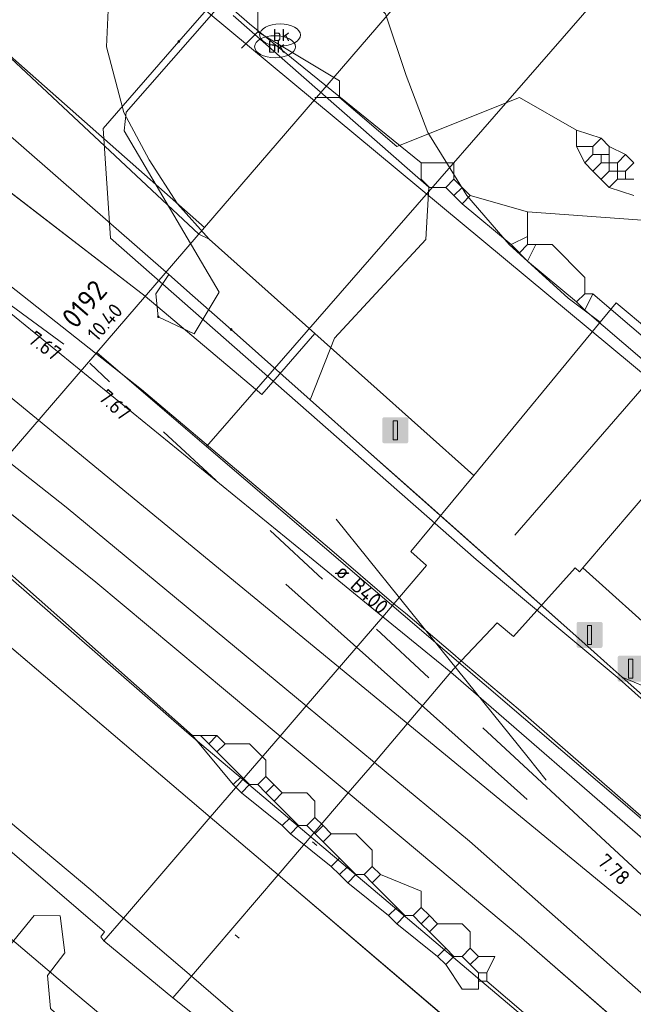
# Model space of a CAD drawing. Header units: metres. Extents: x 163628 to 167855, y 402678 to 405435.
# Tile 28 of 256: x 164015 to 164030, y 403076 to 403100. Entities that reach past the tile are written whole.
import ezdxf
from ezdxf.enums import TextEntityAlignment as Align

# ---------------------------------------------------------------- set-up
doc = ezdxf.new("R2010")
doc.units = ezdxf.units.M
doc.linetypes.add('X-CA190022.004-UO-WHM_Riolering gemeente_NLCS_v0.2$0$RI-GWA', pattern=[18.45, 6, -1.8, 1.75, -1.8, 1.75, -1.8, 1.75, -1.8])
doc.layers.get('0').update_dxf_attribs({"lineweight": 25})
for name, color, linetype, lineweight in [('X-CA190022.004-UO-BGT_Ondergrond$0$GE_208_SHDDraadraster_Lijn_GEM', 253, 'X-CA190022.004-UO-BGT_Ondergrond$0$RASTER', 9), ('X-CA190022.004-UO-BGT_Ondergrond$0$GE_214_Wegmarkering_Lijn_GEM', 253, 'Continuous', 9), ('X-CA190022.004-UO-BGT_Ondergrond$0$GE_251_SPRTrein_as_Lijn_GEM', 253, 'Continuous', 9), ('X-CA190022.004-UO-BGT_Ondergrond$0$GE_311_WGDRijbaanRegionaleweg_Vlak_GEM', 253, 'Continuous', 9), ('X-CA190022.004-UO-BGT_Ondergrond$0$GE_314_WGDRijbaanLokaleweg_Vlak_GEM', 253, 'Continuous', 9), ('X-CA190022.004-UO-BGT_Ondergrond$0$GE_367_OWGBerm_groenvoorziening_grasenk_GEM', 253, 'Continuous', 9), ('X-CA190022.004-UO-BGT_Ondergrond$0$GE_461_BTDGraslandoverig_Vlak_GEM', 253, 'Continuous', 9), ('X-CA190022.004-UO-BGT_Ondergrond$0$GE_4622_GBKN_Paal_steen_Punt_GEM', 253, 'Continuous', 9), ('X-CA190022.004-UO-BGT_Ondergrond$0$GE_869_PalAfsluitpaal_Punt_GEM', 253, 'Continuous', 9), ('X-CA190022.004-UO-BGT_Ondergrond$0$GE_882_PutBrandkraan_Punt_GEM', 253, 'Continuous', 9), ('X-CA190022.004-UO-KAD_Percelen$0$B-WE-KG-GRENS_PERCEEL-GV', 150, 'Continuous', 9), ('X-CA190022.004-UO-WHM_Riolering gemeente_NLCS_v0.2$0$B-WE-RI-BOB-T18', 214, 'Continuous', 15), ('X-CA190022.004-UO-WHM_Riolering gemeente_NLCS_v0.2$0$B-WE-RI-DIAMETER-T18', 214, 'Continuous', 15), ('X-CA190022.004-UO-WHM_Riolering gemeente_NLCS_v0.2$0$B-WE-RI-GWA_TRANSPORTLEIDING-G', 214, 'X-CA190022.004-UO-WHM_Riolering gemeente_NLCS_v0.2$0$RI-GWA', 15), ('X-CA190022.004-UO-WHM_Riolering gemeente_NLCS_v0.2$0$B-WE-RI-PUTDEKSELHOOGTE-T18', 214, 'Continuous', 15), ('X-CA190022.004-UO-WHM_Riolering gemeente_NLCS_v0.2$0$B-WE-RI-PUTNUMMER-T25', 214, 'Continuous', 15)]:
    doc.layers.add(name, color=color, linetype=linetype, lineweight=lineweight)
for name, color, linetype, lineweight, transparency in [('X-CA190022.004-UO-KLIC$0$B-OI-KL-DATA_EUROFIBER_0000560460_VECT_19O042615-G', 42, 'X-CA190022.004-UO-KLIC$0$1-200 EUROFIBER', 0, 0.25), ('X-CA190022.004-UO-KLIC$0$B-OI-KL-DATA_KPN_0000546663_VECT_19O042615-G', 42, 'X-CA190022.004-UO-KLIC$0$1-200 TELEFONIE-KPN', 0, 0.25), ('X-CA190022.004-UO-KLIC$0$B-OI-KL-DATA_ZIGGO BV_0000546674_VECT_19O042615-G', 42, 'X-CA190022.004-UO-KLIC$0$1-200 ZIGGO', 0, 0.25), ('X-CA190022.004-UO-KLIC$0$B-OI-KL-WATER_BW_0000551269_VECT_19O042615-G', 42, 'X-CA190022.004-UO-KLIC$0$1-200 WATERLEIDING', 0, 0.25), ('X-CA190022.004-UO-KLIC$0$B-WE-KL-ET_LS-G', 42, 'X-CA190022.004-UO-KLIC$0$1-200 LAAGSPANNING', 0, 0.25), ('X-CA190022.004-UO-KLIC$0$B-WE-KL-ET_LS_DUCT-G', 42, 'X-CA190022.004-UO-KLIC$0$1-200 LAAGSPANNING', 0, 0.25), ('X-CA190022.004-UO-KLIC$0$B-WE-KL-ET_LS_HULPSTUK-S', 42, 'X-CA190022.004-UO-KLIC$0$1-200 LAAGSPANNING', 0, 0.25), ('X-CA190022.004-UO-KLIC$0$B-WE-KL-ET_LS_KABELBED-G', 42, 'X-CA190022.004-UO-KLIC$0$1-200 LAAGSPANNING', 0, 0.25), ('X-CA190022.004-UO-KLIC$0$B-WE-KL-ET_MS-G', 42, 'X-CA190022.004-UO-KLIC$0$1-200 MIDDENSPANNING', 0, 0.25), ('X-CA190022.004-UO-KLIC$0$B-WE-KL-ET_MS_DUCT-G', 42, 'X-CA190022.004-UO-KLIC$0$1-200 MIDDENSPANNING', 0, 0.25), ('X-CA190022.004-UO-KLIC$0$B-WE-KL-ET_MS_HULPSTUK-S', 42, 'X-CA190022.004-UO-KLIC$0$1-200 MIDDENSPANNING', 0, 0.25), ('X-CA190022.004-UO-KLIC$0$B-WE-KL-ET_MS_MANTELBUIS-G', 42, 'X-CA190022.004-UO-KLIC$0$1-200 MIDDENSPANNING', 0, 0.25), ('X-CA190022.004-UO-KLIC$0$V-WE-KL-ET_MS-G', 42, 'X-CA190022.004-UO-KLIC$0$1-200 MIDDENSPANNING', 0, 0.25), ('X-CA190022.004-UO-KLIC$0$V-WE-KL-ET_MS_KABELBED-G', 42, 'X-CA190022.004-UO-KLIC$0$1-200 MIDDENSPANNING', 0, 0.25)]:
    doc.layers.add(name, color=color, linetype=linetype, lineweight=lineweight, transparency=transparency)
doc.styles.add('X-CA190022.004-UO-BGT_Ondergrond$0$NLCS-ISO', font='NLCS-ISO.ttf')
doc.styles.add('X-CA190022.004-UO-KLIC$0$NLCS-ISO', font='NLCS-ISO.ttf')
doc.styles.add('X-CA190022.004-UO-WHM_Riolering gemeente_NLCS_v0.2$0$NLCS-ISO-M200-T18', font='NLCS-ISO.ttf', dxfattribs={"height": 0.36})
doc.styles.add('X-CA190022.004-UO-WHM_Riolering gemeente_NLCS_v0.2$0$NLCS-ISO-M200-T25', font='NLCS-ISO.ttf', dxfattribs={"height": 0.5})
doc.linetypes.add('X-CA190022.004-UO-BGT_Ondergrond$0$RASTER', pattern='A,5,-1.5,[2,dgnlstyle-Veghel.shx,S=0.007937,R=0,X=0,Y=0],-1.5', length=8)
doc.linetypes.add('X-CA190022.004-UO-KLIC$0$1-200 EUROFIBER', pattern='A,1.5,-0.6,["EURO",X-CA190022.004-UO-KLIC$0$NLCS-ISO,S=0.24,R=0,X=-0.5,Y=-0.12],-0.65', length=2.75)
doc.linetypes.add('X-CA190022.004-UO-KLIC$0$1-200 LAAGSPANNING', pattern='A,1.5,-0.6,["LS",X-CA190022.004-UO-KLIC$0$NLCS-ISO,S=0.24,R=0,X=-0.45,Y=-0.12],-0.05', length=2.15)
doc.linetypes.add('X-CA190022.004-UO-KLIC$0$1-200 MIDDENSPANNING', pattern='A,1.5,-0.6,["MS",X-CA190022.004-UO-KLIC$0$NLCS-ISO,S=0.24,R=0,X=-0.5,Y=-0.12],-0.05', length=2.15)
doc.linetypes.add('X-CA190022.004-UO-KLIC$0$1-200 TELEFONIE-KPN', pattern='A,1.5,-0.6,["KPN",X-CA190022.004-UO-KLIC$0$NLCS-ISO,S=0.24,R=0,X=-0.5,Y=-0.12],-0.3', length=2.4)
doc.linetypes.add('X-CA190022.004-UO-KLIC$0$1-200 WATERLEIDING', pattern='A,1.5,-0.6,["WATER",X-CA190022.004-UO-KLIC$0$NLCS-ISO,S=0.24,R=0,X=-0.5,Y=-0.12],-0.65', length=2.75)
doc.linetypes.add('X-CA190022.004-UO-KLIC$0$1-200 ZIGGO', pattern='A,1.5,-0.6,["ZIGGO",X-CA190022.004-UO-KLIC$0$NLCS-ISO,S=0.24,R=0,X=-0.5,Y=-0.12],-0.5', length=2.6)

# ---------------------------------------------------------------- blocks, each defined once
blk = doc.blocks.new('*U7')
at = {"layer": 'X-CA190022.004-UO-BGT_Ondergrond$0$GE_4622_GBKN_Paal_steen_Punt_GEM'}
h = blk.add_hatch(color=222, dxfattribs=at)
edge = h.paths.add_edge_path()
edge.add_spline(control_points=[(-15.9, -13.6), (-15.9, -15.4), (-13.6, -15.9)], knot_values=[0, 0, 0, 1, 1, 1], degree=2, periodic=0)
edge.add_line((-13.6, -15.9), (13.6, -15.9))
edge.add_spline(control_points=[(13.6, -15.9), (15.4, -15.9), (15.9, -13.6)], knot_values=[0, 0, 0, 1, 1, 1], degree=2, periodic=0)
edge.add_line((15.9, -13.6), (15.9, 13.6))
edge.add_spline(control_points=[(15.9, 13.6), (15.9, 15.4), (13.6, 15.9)], knot_values=[0, 0, 0, 1, 1, 1], degree=2, periodic=0)
edge.add_line((13.6, 15.9), (-13.6, 15.9))
edge.add_spline(control_points=[(-13.6, 15.9), (-15.5, 15.9), (-15.9, 13.6)], knot_values=[0, 0, 0, 1, 1, 1], degree=2, periodic=0)
edge.add_line((-15.9, 13.6), (-15.9, -13.6))
at = {"layer": 'X-CA190022.004-UO-BGT_Ondergrond$0$GE_4622_GBKN_Paal_steen_Punt_GEM', "color": 222}
blk.add_3dface([(2.5, 11.6), (2.5, -11.6), (-2.5, -11.6), (-2.5, 11.6)], dxfattribs=at)
blk = doc.blocks.new('X-CA190022.004-UO-BGT_Ondergrond$0$IMGEOPaalSteen')
at = {"layer": 'X-CA190022.004-UO-BGT_Ondergrond$0$GE_4622_GBKN_Paal_steen_Punt_GEM'}
blk.add_hatch(color=222, dxfattribs=at).paths.add_polyline_path([(2.5, 11.6), (2.5, -11.6), (-2.5, -11.6), (-2.5, 11.6)])
at = {"layer": 'X-CA190022.004-UO-BGT_Ondergrond$0$GE_4622_GBKN_Paal_steen_Punt_GEM', "color": 222}
blk.add_blockref('*U7', (0, 0), dxfattribs=at)
blk = doc.blocks.new('X-CA190022.004-UO-BGT_Ondergrond$0$IMGEOAfsluitpaal')
at = {"layer": 'X-CA190022.004-UO-BGT_Ondergrond$0$GE_4622_GBKN_Paal_steen_Punt_GEM', "color": 0, "linetype": 'Continuous', "lineweight": 0}
blk.add_blockref('X-CA190022.004-UO-BGT_Ondergrond$0$IMGEOPaalSteen', (0, 0), dxfattribs=at)
blk = doc.blocks.new('X-CA190022.004-UO-BGT_Ondergrond$0$SKL-WATER_BRANDKRAAN_BRANDPUT-SO')
at = {"color": 0, "linetype": 'ByBlock', "lineweight": 18}
blk.add_ellipse((0, 0), major_axis=(2.5, 0), ratio=0.54, dxfattribs=at)
at = {"color": 0, "linetype": 'ByBlock', "lineweight": 18, "style": 'X-CA190022.004-UO-BGT_Ondergrond$0$NLCS-ISO'}
blk.add_text('bk', height=1.5, dxfattribs=at).set_placement((0.16, 0), align=Align.MIDDLE_CENTER)
blk = doc.blocks.new('X-CA190022.004-UO-BGT_Ondergrond$0$IMGEOBrandkraanput')
at = {"xscale": 5, "yscale": 5, "zscale": 5}
blk.add_blockref('X-CA190022.004-UO-BGT_Ondergrond$0$SKL-WATER_BRANDKRAAN_BRANDPUT-SO', (0, 0), dxfattribs=at)
blk = doc.blocks.new('X-CA190022.004-UO-KLIC$0$SKL-WTB_HULP_MOF-SO')
at = {"linetype": 'ByBlock', "lineweight": 18}
h = blk.add_hatch(color=0, dxfattribs=at)
h.dxf.hatch_style = 1
h.paths.add_polyline_path([(-0.5625, 0, 1), (0.5625, 0, 1)])
at = {"color": 0, "linetype": 'ByBlock', "lineweight": 18}
blk.add_circle((0, 0), 0.5625, dxfattribs=at)
at = {"color": 0, "linetype": 'ByBlock', "lineweight": 18, "style": 'X-CA190022.004-UO-KLIC$0$NLCS-ISO', "flags": 1}
for tag, p in [('TYPE', (1.5, 0)), ('OMSCHRIJVING', (1.5, -3)), ('LABEL', (1.5, -1.5))]:
    blk.add_attdef(tag, p, '', height=1, dxfattribs=at)

msp = doc.modelspace()

# ---------------------------------------------------------------- linework, layer by layer
at = {"layer": 'X-CA190022.004-UO-BGT_Ondergrond$0$GE_208_SHDDraadraster_Lijn_GEM'}
for p, q in [((164005.092, 403103.832), (164018.347, 403093.643)), ((164018.347, 403093.643), (164021.202, 403091.234))]:
    msp.add_line(p, q, dxfattribs=at)
at = {"layer": 'X-CA190022.004-UO-BGT_Ondergrond$0$GE_214_Wegmarkering_Lijn_GEM'}
for p, q in [((164005.89, 403096.759), (164016.416, 403088.482)), ((164022.458, 403087.192), (164012.945, 403094.931)), ((164017.137, 403086.652), (164012.295, 403090.546)), ((164016.416, 403088.482), (164022.281, 403083.627)), ((164017.014, 403079.126), (164006.702, 403087.779)), ((164024.156, 403085.806), (164022.458, 403087.192)), ((164021.645, 403082.889), (164017.137, 403086.652)), ((164013.687, 403086.22), (164019.938, 403080.905)), ((164025.821, 403084.447), (164024.156, 403085.806)), ((164045.775, 403067.133), (164025.821, 403084.447)), ((164022.281, 403083.627), (164023.952, 403082.243)), ((164023.313, 403081.497), (164021.645, 403082.889)), ((164023.952, 403082.243), (164026.279, 403080.317)), ((164027.554, 403077.957), (164023.313, 403081.497)), ((164019.938, 403080.905), (164021.597, 403079.494)), ((164022.443, 403080.302), (164022.543, 403080.214)), ((164026.279, 403080.317), (164055.438, 403054.586)), ((164021.597, 403079.494), (164029.003, 403073.196)), ((164017.816, 403078.439), (164017.014, 403079.126)), ((164019.477, 403077.018), (164017.816, 403078.439)), ((164020.547, 403078.033), (164020.647, 403077.946)), ((164038.038, 403068.842), (164027.554, 403077.957)), ((164021.7, 403075.115), (164019.477, 403077.018))]:
    msp.add_line(p, q, dxfattribs=at)
at = {"layer": 'X-CA190022.004-UO-BGT_Ondergrond$0$GE_251_SPRTrein_as_Lijn_GEM'}
msp.add_line((164027.386, 403087.795), (164038.771, 403100.926), dxfattribs=at)
at = {"layer": 'X-CA190022.004-UO-BGT_Ondergrond$0$GE_311_WGDRijbaanRegionaleweg_Vlak_GEM', "flags": 128}
for points in [[(163994.921, 403103.512), (163999.653, 403100.092), (164006.644, 403094.912), (164012.295, 403090.546), (164017.137, 403086.652), (164021.645, 403082.889), (164019.938, 403080.905), (164013.687, 403086.22), (163998.28, 403098.935), (163985.663, 403108.847), (163971.911, 403118.992), (163971.101, 403119.837), (163986.224, 403109.663), (163994.921, 403103.512)], [(163985.663, 403108.847), (163998.28, 403098.935), (164013.687, 403086.22), (164019.938, 403080.905), (164017.816, 403078.439), (164017.337, 403077.882), (164017.262, 403077.977), (164017.355, 403078.103), (164013.529, 403081.379), (163995.891, 403096.032), (163979.592, 403108.808)], [(164006.115, 403100.56), (164010.782, 403097.134), (164014.056, 403094.671), (164017.134, 403092.247), (164018.257, 403091.362), (164022.859, 403087.473), (164024.425, 403086.118), (164024.156, 403085.806), (164022.281, 403083.627), (164021.645, 403082.889), (164017.137, 403086.652), (164012.295, 403090.546), (164006.644, 403094.912), (163999.653, 403100.092), (163994.921, 403103.512)], [(164025.821, 403084.447), (164023.952, 403082.243), (164023.313, 403081.497), (164021.645, 403082.889), (164022.281, 403083.627), (164024.156, 403085.806), (164024.425, 403086.118), (164024.717, 403085.89), (164025.871, 403084.908), (164026.078, 403084.725), (164025.821, 403084.447)], [(164084.603, 403027.07), (164063.342, 403046.135), (164056.17, 403052.604), (164038.038, 403068.842), (164027.554, 403077.957), (164023.313, 403081.497), (164023.952, 403082.243), (164025.821, 403084.447), (164026.078, 403084.725)], [(164026.078, 403084.725), (164027.471, 403083.554), (164033.481, 403078.314), (164034.573, 403077.362), (164048.949, 403064.68), (164049.421, 403064.257), (164067.275, 403048.233), (164072.805, 403043.264)], [(164023.313, 403081.497), (164021.597, 403079.494), (164019.938, 403080.905), (164021.645, 403082.889), (164023.313, 403081.497)], [(164063.342, 403046.135), (164084.603, 403027.07), (164103.874, 403009.817), (164101.925, 403007.599), (164087.744, 403020.325), (164085.437, 403022.522), (164073.662, 403033.199), (164049.878, 403054.551), (164029.003, 403073.196), (164021.597, 403079.494), (164023.313, 403081.497), (164027.554, 403077.957), (164038.038, 403068.842), (164056.17, 403052.604), (164063.342, 403046.135)], [(164021.597, 403079.494), (164019.477, 403077.018), (164019.021, 403076.486), (164017.337, 403077.882), (164017.816, 403078.439), (164019.938, 403080.905), (164021.597, 403079.494)], [(164049.878, 403054.551), (164073.662, 403033.199), (164085.437, 403022.522), (164087.744, 403020.325), (164101.925, 403007.599), (164101.723, 403007.37), (164099.81, 403005.193), (164099.549, 403004.896), (164092.034, 403011.678), (164070.693, 403030.945), (164058.231, 403042.158), (164022.704, 403073.552), (164019.021, 403076.486), (164019.477, 403077.018), (164021.597, 403079.494), (164029.003, 403073.196), (164049.878, 403054.551)]]:
    msp.add_lwpolyline(points, dxfattribs=at)
at = {"layer": 'X-CA190022.004-UO-BGT_Ondergrond$0$GE_314_WGDRijbaanLokaleweg_Vlak_GEM', "flags": 128}
for points in [[(164019.151, 403105.265), (164018.343, 403104.164), (164017.649, 403102.536), (164017.462, 403101.178), (164017.397, 403099.732), (164017.822, 403098.132), (164018.446, 403096.972), (164019.134, 403095.895), (164019.912, 403095.037), (164019.662, 403095.157), (164012.494, 403101.859), (164014.487, 403104.297), (164015.404, 403103.54), (164019.151, 403105.265)], [(164019.151, 403105.265), (164024.229, 403100.545), (164024.73, 403099.031), (164025.258, 403097.639), (164025.738, 403096.866), (164026.216, 403096.104), (164027.249, 403094.907), (164028.694, 403093.592), (164029.475, 403093.004), (164026.384, 403089.259), (164022.495, 403092.731), (164019.912, 403095.037), (164019.134, 403095.895), (164018.446, 403096.972), (164017.822, 403098.132), (164017.397, 403099.732), (164017.462, 403101.178), (164017.649, 403102.536), (164018.343, 403104.164), (164019.151, 403105.265)], [(164032.19, 403090.667), (164029.054, 403087.001), (164028.969, 403086.902), (164028.865, 403086.998), (164027.36, 403085.318), (164026.96, 403085.657), (164026.078, 403084.725), (164025.871, 403084.908), (164024.717, 403085.89), (164024.425, 403086.118), (164025.231, 403087.056), (164024.848, 403087.398), (164026.384, 403089.259), (164029.475, 403093.004), (164029.869, 403093.475), (164030.705, 403092.78), (164032.649, 403091.164), (164032.19, 403090.667)], [(164081.389, 403040.892), (164068.448, 403052.199), (164051.717, 403066.964), (164035.813, 403080.999), (164031.064, 403085.19), (164029.054, 403087.001), (164032.19, 403090.667)]]:
    msp.add_lwpolyline(points, dxfattribs=at)
at = {"layer": 'X-CA190022.004-UO-BGT_Ondergrond$0$GE_367_OWGBerm_groenvoorziening_grasenk_GEM', "flags": 128}
for points in [[(163948.49, 403130.221), (163949.351, 403131.211), (163950.406, 403130.409), (163950.626, 403130.246), (163959.772, 403123.476), (163971.758, 403114.67), (163979.592, 403108.808), (163995.891, 403096.032), (164013.529, 403081.379), (164017.355, 403078.103), (164017.262, 403077.977), (164017.337, 403077.882), (164019.021, 403076.486), (164022.704, 403073.552), (164058.231, 403042.158), (164070.693, 403030.945), (164092.034, 403011.678), (164099.549, 403004.896), (164099.59, 403004.859), (164106.209, 402998.94)], [(164127.839, 402978.482), (164101.235, 403001.64), (164079.26, 403021.488), (164058.262, 403040.438), (164036.514, 403059.82), (164021.837, 403072.213), (164017.807, 403075.616), (164016.653, 403076.591), (164013.889, 403078.924), (164012.875, 403079.78), (164007.713, 403084.139), (163990.477, 403098.694), (163974.748, 403110.932), (163960.551, 403121.41), (163949.159, 403129.71), (163948.49, 403130.221)], [(164012.494, 403101.859), (164019.662, 403095.157), (164019.912, 403095.037), (164022.495, 403092.731), (164021.202, 403091.234), (164018.347, 403093.643), (164005.092, 403103.832)], [(164005.092, 403103.832), (164018.347, 403093.643), (164021.202, 403091.234), (164022.495, 403092.731), (164026.384, 403089.259), (164024.848, 403087.398), (164025.231, 403087.056), (164024.425, 403086.118), (164022.859, 403087.473), (164018.257, 403091.362), (164017.134, 403092.247), (164014.056, 403094.671), (164010.782, 403097.134), (164006.115, 403100.56)], [(164080.032, 403049.178), (164071.009, 403057.137), (164065.206, 403062.255), (164055.314, 403071.069), (164054.891, 403070.549), (164039.878, 403083.777), (164034.281, 403088.742), (164032.19, 403090.667), (164032.649, 403091.164), (164030.705, 403092.78), (164029.869, 403093.475), (164029.475, 403093.004), (164028.694, 403093.592), (164027.249, 403094.907), (164026.216, 403096.104), (164025.738, 403096.866), (164025.258, 403097.639), (164024.73, 403099.031), (164024.229, 403100.545)], [(164072.805, 403043.264), (164067.275, 403048.233), (164049.421, 403064.257), (164048.949, 403064.68), (164034.573, 403077.362), (164033.481, 403078.314), (164027.471, 403083.554), (164026.078, 403084.725), (164026.96, 403085.657), (164027.36, 403085.318), (164028.865, 403086.998), (164028.969, 403086.902), (164029.054, 403087.001)], [(164029.054, 403087.001), (164031.064, 403085.19), (164035.813, 403080.999), (164051.717, 403066.964), (164068.448, 403052.199), (164081.389, 403040.892)]]:
    msp.add_lwpolyline(points, dxfattribs=at)
at = {"layer": 'X-CA190022.004-UO-BGT_Ondergrond$0$GE_461_BTDGraslandoverig_Vlak_GEM', "flags": 128}
msp.add_lwpolyline([(164007.713, 403084.139), (164012.875, 403079.78), (164013.889, 403078.924), (164016.653, 403076.591), (164017.807, 403075.616), (164021.837, 403072.213), (164036.514, 403059.82), (164058.262, 403040.438), (164079.26, 403021.488), (164101.235, 403001.64), (164127.839, 402978.482)], dxfattribs=at)
at = {"layer": 'X-CA190022.004-UO-KAD_Percelen$0$B-WE-KG-GRENS_PERCEEL-GV', "flags": 128}
for points in [[(164142.283, 403227.678), (164122.385, 403209.876), (164124.144, 403210.021), (164113.537, 403198.916), (164086.457, 403170.565), (164058.713, 403139.694), (164052.698, 403133), (164031.54, 403108.707), (164029.643, 403106.577), (164030.703, 403105.659), (164032.311, 403104.265), (164019.847, 403089.967), (164030.484, 403080.863), (164063.752, 403119.175), (164078.609, 403136.396), (164086.328, 403144.903), (164094.411, 403154.328), (164122.152, 403184.202), (164126.647, 403188.852)], [(163938.264, 403137.97), (163953.603, 403126.462), (163961.91, 403121.39), (164007.974, 403081.606), (164017.162, 403092.265), (164019.797, 403095.322), (164005.39, 403108.04), (164003.042, 403110.051), (164000.645, 403112.005), (163998.202, 403113.9), (163995.713, 403115.734), (163993.18, 403117.508), (163990.605, 403119.219), (163987.989, 403120.867), (163985.333, 403122.451), (163982.64, 403123.97), (163970.089, 403130.861), (163970.126, 403130.903), (163958.273, 403137.927), (163948.27, 403144.864), (163940.35, 403151.579)], [(164005.39, 403108.04), (164019.797, 403095.322), (164029.854, 403106.99)], [(164093.52, 403030.33), (164067.79, 403052.87), (164035.907, 403081.113), (164033.475, 403078.303), (164030.484, 403080.863), (164019.847, 403089.967), (164017.162, 403092.265), (164007.974, 403081.606), (164009.88, 403079.96), (164075.81, 403021.39)]]:
    msp.add_lwpolyline(points, dxfattribs=at)
msp.add_lwpolyline([(164019.807, 403116.013), (164023.854, 403112.764), (164025.025, 403111.817), (164029.854, 403106.99), (164019.797, 403095.322), (164017.162, 403092.265), (164019.847, 403089.967), (164032.311, 403104.265), (164030.703, 403105.659), (164029.643, 403106.577), (164031.54, 403108.707), (164052.698, 403133), (164045.923, 403138.62)], close=True, dxfattribs=at)
at = {"layer": 'X-CA190022.004-UO-KLIC$0$B-OI-KL-DATA_EUROFIBER_0000560460_VECT_19O042615-G', "flags": 128}
msp.add_lwpolyline([(164067.5, 403058.3), (164046.7, 403076.9), (164031.3, 403091.1), (164018.3, 403101.9), (164008.3, 403111.1), (163998.9, 403118.3), (163984.7, 403127.3), (163975.7, 403132.3), (163972.1, 403132.3), (163971.9, 403132.5), (163961.1, 403139.1), (163958.9, 403140.7), (163940.7, 403154.7), (163937.1, 403157.7), (163913.9, 403176.9), (163913.1, 403179.5), (163909.9, 403181.9), (163909.1, 403182.9), (163907.9, 403184.5), (163907.3, 403186.5), (163907.3, 403188.9), (163907.5, 403189.7), (163907.9, 403191.7), (163901.7, 403196.3), (163899.7, 403198.1), (163896.7, 403200.9), (163894.9, 403201.1)], dxfattribs=at)
at = {"layer": 'X-CA190022.004-UO-KLIC$0$B-OI-KL-DATA_KPN_0000546663_VECT_19O042615-G'}
msp.add_line((164027.7, 403095.7), (164027.7, 403094.9), dxfattribs=at)
at = {"layer": 'X-CA190022.004-UO-KLIC$0$B-OI-KL-DATA_KPN_0000546663_VECT_19O042615-G', "flags": 128}
for points in [[(164015.9, 403104.5), (164016.5, 403103.5), (164019.3, 403101.7), (164020.9, 403100.3), (164025.1, 403096.9)], [(164025.1, 403096.9), (164025.9, 403096.9), (164025.9, 403096.5)], [(164025.1, 403096.9), (164025.1, 403096.5), (164025.3, 403096.3), (164025.7, 403096.3)], [(164025.9, 403096.5), (164025.7, 403096.3)], [(164025.9, 403096.5), (164026.1, 403096.3)], [(164025.7, 403096.3), (164025.9, 403096.1)], [(164026.1, 403096.3), (164025.9, 403096.1)], [(164026.1, 403096.3), (164026.3, 403096.1)], [(164025.9, 403096.1), (164026.1, 403095.9)], [(164026.3, 403096.1), (164026.1, 403095.9)], [(164026.3, 403096.1), (164027.7, 403095.7)], [(164026.1, 403095.9), (164027.3, 403094.9)], [(164027.7, 403095.7), (164030.5, 403095.5), (164030.7, 403095.3), (164034.7, 403091.7), (164035.1, 403089.9)], [(164027.7, 403095.1), (164027.3, 403094.9)], [(164027.3, 403094.9), (164027.7, 403094.5)], [(164027.7, 403094.9), (164027.5, 403094.7)], [(164027.7, 403094.9), (164028.3, 403094.9)], [(164027.9, 403094.9), (164027.7, 403094.5)], [(164028.3, 403094.9), (164029.1, 403094.1), (164029.1, 403093.7)], [(164027.7, 403094.5), (164028.9, 403093.5)], [(164029.1, 403093.7), (164028.9, 403093.5)], [(164029.1, 403093.7), (164029.3, 403093.7)], [(164029.3, 403093.7), (164029.1, 403093.3)], [(164029.3, 403093.7), (164030.7, 403092.5)], [(164028.9, 403093.5), (164029.1, 403093.3)], [(164029.1, 403093.3), (164030.5, 403092.1)]]:
    msp.add_lwpolyline(points, dxfattribs=at)
at = {"layer": 'X-CA190022.004-UO-KLIC$0$B-OI-KL-DATA_ZIGGO BV_0000546674_VECT_19O042615-G', "flags": 128}
for points in [[(164011.9, 403088.9), (164012.5, 403089.1), (164019.5, 403082.9)], [(164019.5, 403082.9), (164020.1, 403082.9)], [(164019.5, 403082.9), (164020.5, 403081.7)], [(164019.7, 403082.9), (164019.9, 403082.7)], [(164020.1, 403082.9), (164019.9, 403082.7)], [(164020.1, 403082.9), (164020.3, 403082.7)], [(164019.9, 403082.7), (164020.1, 403082.5)], [(164020.3, 403082.7), (164020.1, 403082.5)], [(164020.1, 403082.5), (164020.7, 403081.9)], [(164020.3, 403082.7), (164020.9, 403082.7), (164021.3, 403082.3), (164021.3, 403081.9)], [(164020.7, 403081.9), (164020.5, 403081.7)], [(164020.7, 403081.9), (164020.9, 403081.7)], [(164021.3, 403081.9), (164021.1, 403081.7)], [(164021.3, 403081.9), (164021.7, 403081.5)], [(164020.5, 403081.7), (164020.7, 403081.5)], [(164020.9, 403081.7), (164020.7, 403081.5)], [(164020.9, 403081.7), (164021.1, 403081.7)], [(164021.1, 403081.7), (164021.3, 403081.5)], [(164021.5, 403081.7), (164021.3, 403081.5)], [(164020.7, 403081.5), (164021.7, 403080.7)], [(164021.3, 403081.5), (164021.5, 403081.3)], [(164021.7, 403081.5), (164021.5, 403081.3)], [(164021.5, 403081.3), (164021.9, 403080.9)], [(164021.7, 403081.5), (164022.3, 403081.5), (164022.5, 403081.3), (164022.5, 403080.9)], [(164021.9, 403080.9), (164021.7, 403080.7)], [(164021.9, 403080.9), (164022.1, 403080.7)], [(164022.5, 403080.9), (164022.3, 403080.7)], [(164022.5, 403080.9), (164022.7, 403080.7)], [(164021.7, 403080.7), (164021.9, 403080.5)], [(164022.1, 403080.7), (164021.9, 403080.5)], [(164022.1, 403080.7), (164022.3, 403080.7)], [(164022.3, 403080.7), (164022.7, 403080.3)], [(164022.7, 403080.7), (164022.5, 403080.5)], [(164022.7, 403080.7), (164022.9, 403080.5)], [(164021.9, 403080.5), (164022.9, 403079.7)], [(164022.9, 403080.5), (164022.7, 403080.3)], [(164022.9, 403080.5), (164023.5, 403080.5), (164023.9, 403080.1), (164023.9, 403079.7)], [(164022.7, 403080.3), (164023.1, 403079.9)], [(164023.1, 403079.9), (164022.9, 403079.7)], [(164023.1, 403079.9), (164023.3, 403079.7)], [(164022.9, 403079.7), (164023.1, 403079.5)], [(164023.3, 403079.7), (164023.1, 403079.5)], [(164023.3, 403079.7), (164023.5, 403079.5)], [(164023.9, 403079.7), (164023.7, 403079.5)], [(164023.9, 403079.7), (164024.1, 403079.5)], [(164023.1, 403079.5), (164023.3, 403079.3)], [(164023.5, 403079.5), (164023.3, 403079.3)], [(164023.5, 403079.5), (164023.7, 403079.5)], [(164023.7, 403079.5), (164023.9, 403079.3)], [(164024.1, 403079.5), (164023.9, 403079.3)], [(164024.1, 403079.5), (164025.1, 403079.1), (164025.1, 403078.7)], [(164023.3, 403079.3), (164024.3, 403078.5)], [(164023.9, 403079.3), (164024.5, 403078.7)], [(164024.5, 403078.7), (164024.3, 403078.5)], [(164024.5, 403078.7), (164024.7, 403078.5)], [(164025.1, 403078.7), (164024.9, 403078.5)], [(164025.1, 403078.7), (164025.3, 403078.5)], [(164024.3, 403078.5), (164024.5, 403078.3)], [(164024.7, 403078.5), (164024.5, 403078.3)], [(164024.7, 403078.5), (164024.9, 403078.5)], [(164024.9, 403078.5), (164025.1, 403078.3)], [(164025.3, 403078.5), (164025.1, 403078.3)], [(164025.3, 403078.5), (164025.5, 403078.3)], [(164024.5, 403078.3), (164025.5, 403077.5)], [(164025.1, 403078.3), (164025.3, 403078.1)], [(164025.5, 403078.3), (164025.3, 403078.1)], [(164025.5, 403078.3), (164026.1, 403078.3), (164026.3, 403078.1), (164026.3, 403077.7)], [(164025.3, 403078.1), (164025.7, 403077.7)], [(164025.7, 403077.7), (164025.5, 403077.5)], [(164025.7, 403077.7), (164025.9, 403077.5)], [(164026.3, 403077.7), (164026.1, 403077.5)], [(164026.3, 403077.7), (164026.5, 403077.5)], [(164025.5, 403077.5), (164025.7, 403077.3)], [(164025.9, 403077.5), (164025.7, 403077.3)], [(164025.9, 403077.5), (164026.1, 403077.5)], [(164026.1, 403077.5), (164026.3, 403077.3)], [(164026.5, 403077.5), (164026.3, 403077.3)], [(164026.5, 403077.5), (164026.9, 403077.5), (164026.7, 403077.1)], [(164025.7, 403077.3), (164026.1, 403076.7), (164026.5, 403076.7), (164026.5, 403077.1)], [(164026.3, 403077.3), (164026.5, 403077.1)], [(164026.5, 403077.1), (164026.7, 403077.1)], [(164026.7, 403077.1), (164026.7, 403076.9)], [(164026.5, 403076.9), (164026.7, 403076.9)], [(164026.7, 403076.9), (164034.9, 403069.9), (164037.7, 403067.9), (164045.5, 403063.1), (164048.1, 403061.3), (164060.9, 403050.9)]]:
    msp.add_lwpolyline(points, dxfattribs=at)
at = {"layer": 'X-CA190022.004-UO-KLIC$0$B-OI-KL-WATER_BW_0000551269_VECT_19O042615-G'}
for p, q in [((164029.7, 403097.3), (164029.7, 403096.7)), ((164029.9, 403096.9), (164029.9, 403096.5))]:
    msp.add_line(p, q, dxfattribs=at)
at = {"layer": 'X-CA190022.004-UO-KLIC$0$B-OI-KL-WATER_BW_0000551269_VECT_19O042615-G', "flags": 128}
for points in [[(164021.1, 403100.7), (164021.1, 403100.1)], [(164021.1, 403100.1), (164020.7, 403099.7)], [(164021.1, 403100.1), (164023.1, 403098.9), (164023.1, 403098.5)], [(164005.3, 403099.3), (164005.7, 403098.5), (164006.5, 403098.3), (164007.1, 403097.7), (164040.7, 403070.1), (164041.7, 403069.1), (164061.1, 403051.7), (164061.3, 403051.3)], [(164023.1, 403098.5), (164022.5, 403098.5)], [(164023.1, 403098.5), (164024.5, 403097.3), (164027.5, 403098.5), (164028.9, 403097.7)], [(164028.9, 403097.7), (164029.5, 403097.5)], [(164028.9, 403097.7), (164028.9, 403097.3)], [(164029.5, 403097.5), (164029.3, 403097.3)], [(164029.5, 403097.5), (164029.7, 403097.3)], [(164028.9, 403097.3), (164029.3, 403097.3)], [(164028.9, 403097.3), (164029.1, 403096.9)], [(164029.3, 403097.3), (164029.3, 403097.1)], [(164029.7, 403097.3), (164030.1, 403097.1)], [(164029.3, 403097.1), (164029.1, 403096.9)], [(164029.3, 403097.1), (164029.7, 403097.1)], [(164029.5, 403097.1), (164029.5, 403096.9)], [(164030.1, 403097.1), (164029.9, 403096.9)], [(164030.1, 403097.1), (164030.3, 403096.9)], [(164029.1, 403096.9), (164029.3, 403096.7)], [(164029.5, 403096.9), (164029.3, 403096.7)], [(164029.3, 403096.7), (164029.7, 403096.3)], [(164029.5, 403096.9), (164029.9, 403096.9)], [(164029.7, 403096.7), (164029.5, 403096.5)], [(164029.7, 403096.7), (164030.1, 403096.7)], [(164030.3, 403096.9), (164030.1, 403096.7)], [(164030.1, 403096.7), (164030.1, 403096.5)], [(164029.9, 403096.5), (164029.7, 403096.3)], [(164029.9, 403096.5), (164030.3, 403096.5)], [(164029.7, 403096.3), (164030.3, 403096.1)]]:
    msp.add_lwpolyline(points, dxfattribs=at)
at = {"layer": 'X-CA190022.004-UO-KLIC$0$B-WE-KL-ET_LS-G'}
for points in [[(164019.171, 403099.866), (164021.605, 403102.661), (164024.544, 403105.929), (164024.758, 403106.166), (164027.688, 403109.424), (164029.962, 403111.952), (164035.862, 403118.511), (164044.545, 403127.133), (164047.105, 403129.675), (164050.786, 403133.33), (164052.183, 403133.661), (164052.149, 403133.771), (164053.374, 403132.598)], [(164064.156, 403054.35), (164059.22, 403058.654), (164043.606, 403072.27), (164034.672, 403080.06), (164033.862, 403080.784), (164029.944, 403084.287), (164026.442, 403087.204), (164023.09, 403090.148), (164017.501, 403095.057), (164017.318, 403097.739), (164019.171, 403099.866)], [(164004.696, 403085.424), (164005.153, 403085.048), (164014.123, 403077.668), (164014.593, 403077.525), (164015.026, 403077.758), (164015.631, 403078.504), (164016.264, 403078.492), (164016.379, 403077.59), (164015.96, 403077.039), (164016.03, 403076.231), (164018.738, 403073.722), (164019.767, 403073.469), (164020.733, 403073.774), (164021.648, 403073.75), (164022.106, 403073.382), (164022.411, 403072.595), (164022.095, 403070.69), (164022.363, 403069.915), (164027.29, 403065.419)]]:
    msp.add_lwpolyline(points, dxfattribs=at)
at = {"layer": 'X-CA190022.004-UO-KLIC$0$B-WE-KL-ET_LS_DUCT-G'}
for points in [[(164026.442, 403087.204), (164023.09, 403090.148)], [(164029.944, 403084.287), (164026.442, 403087.204)]]:
    msp.add_lwpolyline(points, dxfattribs=at)
at = {"layer": 'X-CA190022.004-UO-KLIC$0$B-WE-KL-ET_LS_KABELBED-G'}
for points in [[(164019.171, 403099.866), (164021.605, 403102.661)], [(164023.09, 403090.148), (164017.501, 403095.057), (164017.318, 403097.739), (164019.171, 403099.866)], [(164026.442, 403087.204), (164023.09, 403090.148)], [(164029.944, 403084.287), (164026.442, 403087.204)], [(164004.696, 403085.424), (164005.153, 403085.048), (164014.123, 403077.668), (164014.593, 403077.525), (164015.026, 403077.758), (164015.631, 403078.504), (164016.264, 403078.492), (164016.379, 403077.59), (164015.96, 403077.039), (164016.03, 403076.231), (164018.738, 403073.722), (164019.767, 403073.469), (164020.733, 403073.774), (164021.648, 403073.75), (164022.106, 403073.382), (164022.411, 403072.595), (164022.095, 403070.69), (164022.363, 403069.915), (164027.29, 403065.419)], [(164064.156, 403054.35), (164059.22, 403058.654), (164043.606, 403072.27), (164034.672, 403080.06), (164033.862, 403080.784), (164029.944, 403084.287)]]:
    msp.add_lwpolyline(points, dxfattribs=at)
at = {"layer": 'X-CA190022.004-UO-KLIC$0$B-WE-KL-ET_MS-G', "linetype": 'X-CA190022.004-UO-KLIC$0$1-200 MIDDENSPANNING'}
for points in [[(164053.6, 403132.866), (164052.478, 403133.74), (164051.005, 403133.653), (164047.736, 403130.422), (164036.14, 403118.959), (164017.878, 403098.137), (164017.835, 403097.678), (164020.154, 403093.737), (164019.544, 403092.718), (164018.668, 403093.138), (164018.603, 403093.699), (164018.923, 403094.17), (164019.504, 403093.658), (164020.449, 403092.826)], [(164018.668, 403093.138), (164019.544, 403092.718), (164020.154, 403093.737), (164017.835, 403097.678), (164017.878, 403098.137), (164036.14, 403118.959), (164047.736, 403130.422), (164051.005, 403133.653), (164052.478, 403133.74), (164053.6, 403132.866)], [(163971.18, 403128.284), (163972.062, 403127.797), (163972.859, 403127.358), (163973.642, 403126.927), (163979.189, 403123.87), (163980.888, 403123.026), (163981.704, 403122.61), (163982.498, 403122.198), (163983.959, 403121.412), (163984.626, 403121.042), (163989.651, 403118.073), (163992.632, 403116.141), (163995.232, 403114.457), (163996.004, 403113.837), (163997.139, 403112.934), (163998.248, 403112.063), (163998.97, 403111.5), (163999.677, 403110.952), (164011.955, 403100.246), (164018.923, 403094.17), (164018.603, 403093.699), (164018.668, 403093.138)], [(163999.677, 403110.952), (164011.955, 403100.246), (164018.923, 403094.17), (164019.504, 403093.658), (164020.449, 403092.826), (164022.385, 403091.106), (164023.665, 403089.969), (164029.244, 403085.009), (164029.648, 403084.65), (164030.012, 403084.326), (164035.651, 403079.341)], [(163999.677, 403110.952), (164011.955, 403100.246), (164018.923, 403094.17), (164019.504, 403093.658), (164020.449, 403092.826), (164022.385, 403091.106), (164023.665, 403089.969), (164029.244, 403085.009), (164029.648, 403084.65), (164030.012, 403084.326), (164035.651, 403079.341)], [(163999.677, 403110.952), (164011.955, 403100.246), (164018.923, 403094.17), (164019.504, 403093.658), (164020.449, 403092.826), (164022.385, 403091.106), (164023.665, 403089.969), (164029.244, 403085.009), (164029.648, 403084.65), (164030.012, 403084.326), (164035.651, 403079.341)], [(164020.499, 403100.502), (164025.285, 403096.307), (164025.21, 403095.025), (164022.976, 403092.61), (164022.385, 403091.106), (164023.665, 403089.969), (164029.244, 403085.009), (164029.648, 403084.65), (164030.012, 403084.326), (164030.838, 403083.984), (164031.499, 403084.582), (164032.624, 403085.838), (164033.923, 403087.289), (164035.251, 403087.375), (164035.333, 403087.316), (164036.456, 403086.327), (164039.655, 403083.511), (164043.816, 403079.848), (164045.606, 403078.273), (164036.456, 403086.327), (164039.655, 403083.511), (164043.816, 403079.848), (164045.606, 403078.273)], [(164020.449, 403092.826), (164022.385, 403091.106), (164023.665, 403089.969), (164029.244, 403085.009), (164029.648, 403084.65), (164030.012, 403084.326), (164035.651, 403079.341), (164035.838, 403079.176), (164035.96, 403079.068), (164037.749, 403077.486), (164039.427, 403076.002), (164040.027, 403075.472), (164040.506, 403075.049), (164041.023, 403074.592), (164050.159, 403066.513), (164051.363, 403065.448)], [(164022.385, 403091.106), (164023.665, 403089.969), (164029.244, 403085.009), (164029.648, 403084.65), (164030.012, 403084.326)], [(163999.982, 403087.035), (164006.396, 403083.557), (164007.634, 403083.789), (164008.46, 403084.759), (164010.935, 403087.657), (164011.912, 403088.8), (164012.425, 403088.952), (164012.865, 403088.649), (164019.365, 403082.981), (164024.548, 403078.607), (164026.687, 403076.802), (164035.835, 403069.083), (164047.278, 403061.771)]]:
    msp.add_lwpolyline(points, dxfattribs=at)
at = {"layer": 'X-CA190022.004-UO-KLIC$0$B-WE-KL-ET_MS_DUCT-G'}
for points in [[(164011.955, 403100.246), (164018.923, 403094.17)], [(164025.21, 403095.025), (164022.976, 403092.61)], [(164018.923, 403094.17), (164019.504, 403093.658)], [(164023.665, 403089.969), (164025.213, 403088.593), (164029.244, 403085.009), (164029.648, 403084.65), (164030.012, 403084.326)], [(164023.019, 403088.191), (164025.345, 403085.304), (164027.716, 403082.361), (164028.159, 403081.81)], [(164021.788, 403086.602), (164024.117, 403084.526), (164027.213, 403081.765), (164027.69, 403081.34)], [(164019.365, 403082.981), (164024.548, 403078.607), (164026.687, 403076.802)]]:
    msp.add_lwpolyline(points, dxfattribs=at)
at = {"layer": 'X-CA190022.004-UO-KLIC$0$B-WE-KL-ET_MS_MANTELBUIS-G'}
for points in [[(164025.21, 403095.025), (164022.976, 403092.61)], [(164023.665, 403089.969), (164025.213, 403088.593), (164029.244, 403085.009), (164029.648, 403084.65), (164030.012, 403084.326)], [(164023.019, 403088.191), (164025.345, 403085.304), (164027.716, 403082.361), (164028.159, 403081.81)], [(164021.788, 403086.602), (164024.117, 403084.526), (164027.213, 403081.765), (164027.69, 403081.34)], [(164019.365, 403082.981), (164024.548, 403078.607), (164026.687, 403076.802)]]:
    msp.add_lwpolyline(points, dxfattribs=at)
at = {"layer": 'X-CA190022.004-UO-KLIC$0$V-WE-KL-ET_MS-G'}
for points in [[(164022.385, 403091.106), (164023.665, 403089.969), (164029.244, 403085.009), (164029.648, 403084.65), (164030.012, 403084.326)], [(163999.982, 403087.035), (164006.396, 403083.557), (164007.634, 403083.789), (164008.46, 403084.759), (164010.935, 403087.657), (164011.912, 403088.8), (164012.425, 403088.952), (164012.865, 403088.649), (164019.365, 403082.981), (164024.548, 403078.607), (164026.687, 403076.802), (164035.835, 403069.083), (164047.278, 403061.771)], [(164030.012, 403084.326), (164030.838, 403083.984), (164031.499, 403084.582), (164032.624, 403085.838), (164033.923, 403087.289)]]:
    msp.add_lwpolyline(points, dxfattribs=at)
at = {"layer": 'X-CA190022.004-UO-KLIC$0$V-WE-KL-ET_MS_KABELBED-G'}
for points in [[(164023.019, 403088.191), (164025.345, 403085.304), (164027.716, 403082.361), (164028.159, 403081.81)], [(164021.788, 403086.602), (164024.117, 403084.526), (164027.213, 403081.765), (164027.69, 403081.34)]]:
    msp.add_lwpolyline(points, dxfattribs=at)
at = {"layer": 'X-CA190022.004-UO-WHM_Riolering gemeente_NLCS_v0.2$0$B-WE-RI-GWA_TRANSPORTLEIDING-G'}
for p in [(163976, 403121.984), (164031.008, 403079.008)]:
    msp.add_line(p, (164016.992, 403092), dxfattribs=at)

# ---------------------------------------------------------------- block references
at = {"layer": 'X-CA190022.004-UO-BGT_Ondergrond$0$GE_869_PalAfsluitpaal_Punt_GEM', "xscale": 0.02, "yscale": 0.02, "zscale": 0.02}
for p in [(164024.465, 403090.361), (164029.218, 403085.361), (164030.223, 403084.532)]:
    msp.add_blockref('X-CA190022.004-UO-BGT_Ondergrond$0$IMGEOAfsluitpaal', p, dxfattribs=at)
at = {"layer": 'X-CA190022.004-UO-BGT_Ondergrond$0$GE_882_PutBrandkraan_Punt_GEM', "xscale": 0.04, "yscale": 0.04, "zscale": 0.02}
for p in [(164021.646, 403100.025), (164021.523, 403099.738)]:
    msp.add_blockref('X-CA190022.004-UO-BGT_Ondergrond$0$IMGEOBrandkraanput', p, dxfattribs=at)
at = {"layer": 'X-CA190022.004-UO-KLIC$0$B-WE-KL-ET_LS_HULPSTUK-S', "xscale": 0.04, "yscale": 0.04, "zscale": 0.2}
msp.add_blockref('X-CA190022.004-UO-KLIC$0$SKL-WTB_HULP_MOF-SO', (164019.171, 403099.866), dxfattribs=at)
at = {"layer": 'X-CA190022.004-UO-KLIC$0$B-WE-KL-ET_MS_HULPSTUK-S', "xscale": 0.04, "yscale": 0.04, "zscale": 0.2}
for p in [(164018.668, 403093.138), (164020.449, 403092.826)]:
    msp.add_blockref('X-CA190022.004-UO-KLIC$0$SKL-WTB_HULP_MOF-SO', p, dxfattribs=at)

# ---------------------------------------------------------------- texts
at = {"layer": 'X-CA190022.004-UO-WHM_Riolering gemeente_NLCS_v0.2$0$B-WE-RI-BOB-T18', "style": 'X-CA190022.004-UO-WHM_Riolering gemeente_NLCS_v0.2$0$NLCS-ISO-M200-T18'}
for s, rotation, p in [('7.67', 323.8105, (164015.45, 403092.526)), ('7.67', 317.1254, (164017.178, 403091.132)), ('7.78', 317.1254, (164029.38, 403079.781))]:
    msp.add_text(s, height=0.36, rotation=rotation, dxfattribs=at).set_placement(p)
at = {"layer": 'X-CA190022.004-UO-WHM_Riolering gemeente_NLCS_v0.2$0$B-WE-RI-DIAMETER-T18', "style": 'X-CA190022.004-UO-WHM_Riolering gemeente_NLCS_v0.2$0$NLCS-ISO-M200-T18'}
msp.add_text('ø B400', height=0.36, rotation=317.1254, dxfattribs=at).set_placement((164022.976, 403086.867))
at = {"layer": 'X-CA190022.004-UO-WHM_Riolering gemeente_NLCS_v0.2$0$B-WE-RI-PUTDEKSELHOOGTE-T18', "style": 'X-CA190022.004-UO-WHM_Riolering gemeente_NLCS_v0.2$0$NLCS-ISO-M200-T18'}
msp.add_text('10.40', height=0.36, rotation=49.12, dxfattribs=at).set_placement((164017.169, 403092.507))
at = {"layer": 'X-CA190022.004-UO-WHM_Riolering gemeente_NLCS_v0.2$0$B-WE-RI-PUTNUMMER-T25', "style": 'X-CA190022.004-UO-WHM_Riolering gemeente_NLCS_v0.2$0$NLCS-ISO-M200-T25'}
msp.add_text('0192', height=0.5, rotation=49.12, dxfattribs=at).set_placement((164016.641, 403092.813))

doc.saveas('drawing.dxf')
